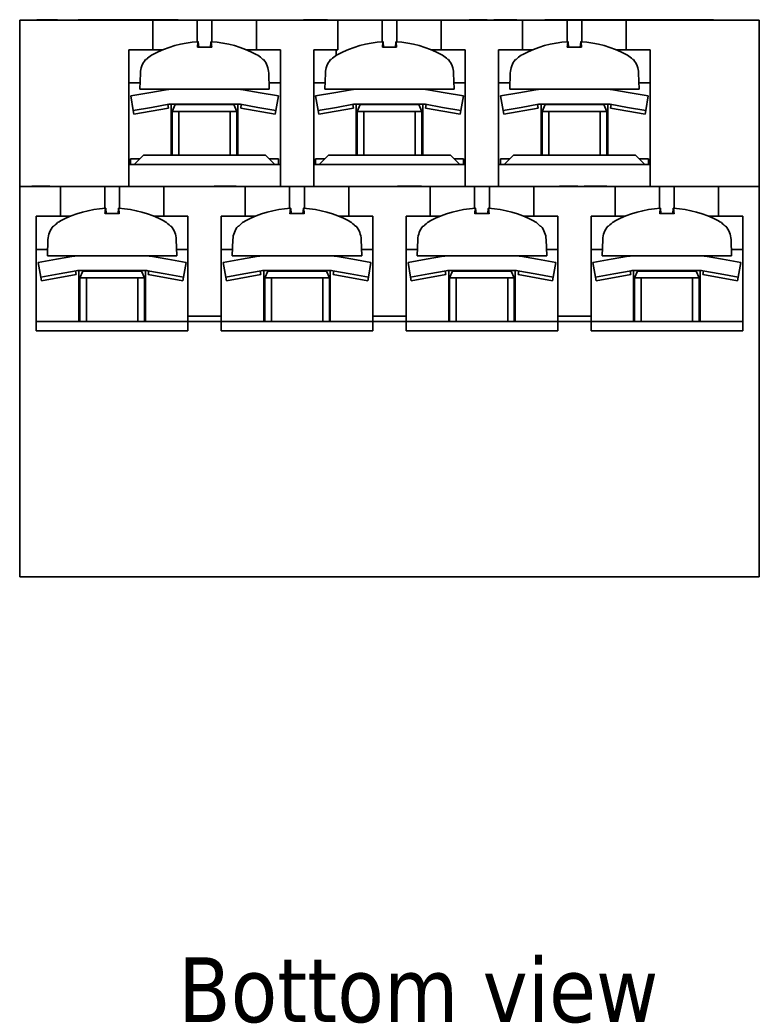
# Model space of a CAD drawing. Header units: millimetres. Extents: x 30 to 186, y 17 to 291.
# Tile 2 of 12: x 30 to 70, y 113 to 166. Entities that reach past the tile are written whole.
import ezdxf

# ---------------------------------------------------------------- set-up
doc = ezdxf.new("R2010")
doc.units = ezdxf.units.MM
for name, color, linetype, lineweight in [('Symbol (ISO)', 7, 'Continuous', 25), ('Visible (ISO)', 7, 'Continuous', 35), ('Visible Narrow (ISO)', 7, 'Continuous', 35)]:
    doc.layers.add(name, color=color, linetype=linetype, lineweight=lineweight)
doc.styles.add('Label Text (ISO)', font='TAHOMA.TTF')

msp = doc.modelspace()

# ---------------------------------------------------------------- linework, layer by layer
at = {"layer": 'Visible (ISO)'}
for p, q in [((30.339, 164.928), (30.339, 165.928)), ((37.539, 165.928), (30.339, 165.928)), ((31.272, 165.928), (31.272, 165.948)), ((31.272, 165.948), (31.744, 165.948)), ((31.744, 165.928), (31.744, 165.948)), ((31.744, 165.948), (31.915, 165.948)), ((31.915, 165.928), (31.915, 165.948)), ((31.915, 165.948), (32.387, 165.948)), ((32.387, 165.928), (32.387, 165.948)), ((33.499, 165.928), (33.499, 165.948)), ((35.718, 165.928), (35.718, 165.948)), ((36.934, 165.928), (36.934, 165.948)), ((36.934, 165.948), (37.164, 165.948)), ((37.164, 165.948), (37.558, 165.948)), ((37.164, 165.928), (37.164, 165.948)), ((37.539, 165.928), (39.94, 165.928)), ((37.539, 165.928), (37.539, 164.928)), ((38.911, 165.928), (38.911, 165.948)), ((39.94, 165.928), (40.739, 165.928)), ((39.94, 164.754), (39.94, 165.928)), ((40.739, 165.928), (43.139, 165.928)), ((40.739, 165.928), (40.739, 164.754)), ((47.539, 165.928), (43.139, 165.928)), ((43.139, 164.928), (43.139, 165.928)), ((45.688, 165.928), (45.688, 165.948)), ((45.722, 165.928), (45.722, 165.948)), ((45.722, 165.948), (45.84, 165.948)), ((45.84, 165.928), (45.84, 165.948)), ((45.84, 165.948), (46.125, 165.948)), ((46.125, 165.928), (46.125, 165.948)), ((46.125, 165.948), (46.991, 165.948)), ((46.991, 165.928), (46.991, 165.948)), ((47.539, 165.928), (49.94, 165.928)), ((47.539, 165.928), (47.539, 164.928)), ((49.94, 165.928), (50.739, 165.928)), ((49.94, 164.754), (49.94, 165.928)), ((50.739, 165.928), (53.139, 165.928)), ((50.739, 165.928), (50.739, 164.754)), ((57.539, 165.928), (53.139, 165.928)), ((53.139, 164.928), (53.139, 165.928)), ((54.641, 165.928), (54.641, 165.948)), ((54.641, 165.948), (55.616, 165.948)), ((55.616, 165.928), (55.616, 165.948)), ((55.984, 165.948), (56.141, 165.948)), ((55.984, 165.928), (55.984, 165.948)), ((56.141, 165.928), (56.141, 165.948)), ((56.141, 165.948), (57.117, 165.948)), ((57.117, 165.928), (57.117, 165.948)), ((57.117, 165.948), (57.218, 165.948)), ((57.218, 165.928), (57.218, 165.948)), ((57.539, 165.928), (59.94, 165.928)), ((57.539, 165.928), (57.539, 164.928)), ((58.734, 165.928), (58.734, 165.948)), ((58.734, 165.948), (59.024, 165.948)), ((59.024, 165.928), (59.024, 165.948)), ((59.024, 165.948), (59.392, 165.948)), ((59.392, 165.928), (59.392, 165.948)), ((59.392, 165.948), (59.426, 165.948)), ((60.632, 165.948), (59.426, 165.948)), ((59.426, 165.928), (59.426, 165.948)), ((59.94, 165.928), (60.739, 165.928)), ((59.94, 164.754), (59.94, 165.928)), ((61.134, 165.948), (60.632, 165.948)), ((60.632, 165.928), (60.632, 165.948)), ((60.739, 165.928), (63.139, 165.928)), ((60.739, 165.928), (60.739, 164.754)), ((61.134, 165.928), (61.134, 165.948)), ((62.339, 165.948), (61.134, 165.948)), ((62.339, 165.928), (62.339, 165.948)), ((62.575, 165.948), (62.339, 165.948)), ((62.575, 165.928), (62.575, 165.948)), ((64.733, 165.948), (62.575, 165.948)), ((70.339, 165.928), (63.139, 165.928)), ((63.139, 164.928), (63.139, 165.928)), ((64.733, 165.928), (64.733, 165.948)), ((64.733, 165.948), (64.755, 165.948)), ((64.755, 165.928), (64.755, 165.948)), ((64.755, 165.948), (65.013, 165.948)), ((65.013, 165.948), (65.173, 165.948)), ((65.013, 165.928), (65.013, 165.948)), ((65.173, 165.928), (65.173, 165.948)), ((67.3, 165.928), (67.3, 165.948)), ((67.3, 165.948), (67.485, 165.948)), ((67.485, 165.948), (67.857, 165.948)), ((67.485, 165.928), (67.485, 165.948)), ((67.857, 165.928), (67.857, 165.948)), ((70.339, 165.928), (70.339, 164.928)), ((30.339, 157.928), (30.339, 164.928)), ((37.539, 164.328), (37.539, 164.928)), ((40.724, 164.472), (39.954, 164.472)), ((39.996, 164.751), (40.02, 164.472)), ((40.682, 164.751), (40.658, 164.472)), ((43.139, 164.928), (43.139, 164.328)), ((47.539, 164.328), (47.539, 164.928)), ((50.724, 164.472), (49.954, 164.472)), ((49.996, 164.751), (50.02, 164.472)), ((50.682, 164.751), (50.658, 164.472)), ((53.139, 164.928), (53.139, 164.328)), ((57.539, 164.328), (57.539, 164.928)), ((60.724, 164.472), (59.954, 164.472)), ((59.996, 164.751), (60.02, 164.472)), ((60.682, 164.751), (60.658, 164.472)), ((63.139, 164.928), (63.139, 164.328)), ((70.339, 164.928), (70.339, 157.928)), ((36.239, 164.328), (36.239, 157.928)), ((37.539, 164.328), (36.239, 164.328)), ((37.539, 164.328), (38.09, 164.328)), ((42.588, 164.328), (43.139, 164.328)), ((44.439, 164.328), (43.139, 164.328)), ((44.439, 157.928), (44.439, 164.328)), ((46.239, 164.328), (46.239, 157.928)), ((47.539, 164.328), (46.239, 164.328)), ((47.458, 164.328), (47.458, 164.024)), ((52.588, 164.328), (53.139, 164.328)), ((54.439, 164.328), (53.139, 164.328)), ((54.439, 157.928), (54.439, 164.328)), ((56.239, 164.328), (56.239, 157.928)), ((57.539, 164.328), (56.239, 164.328)), ((57.539, 164.328), (58.09, 164.328)), ((62.588, 164.328), (63.139, 164.328)), ((64.439, 164.328), (63.139, 164.328)), ((64.439, 157.928), (64.439, 164.328)), ((37.149, 163.788), (37.189, 163.788)), ((43.49, 163.788), (43.529, 163.788)), ((47.149, 163.788), (47.189, 163.788)), ((53.49, 163.788), (53.529, 163.788)), ((57.149, 163.788), (57.189, 163.788)), ((63.49, 163.788), (63.529, 163.788)), ((36.87, 163.059), (36.839, 162.188)), ((43.809, 163.059), (43.839, 162.188)), ((46.87, 163.059), (46.839, 162.188)), ((53.809, 163.059), (53.839, 162.188)), ((56.87, 163.059), (56.839, 162.188)), ((63.809, 163.059), (63.839, 162.188)), ((36.239, 162.528), (36.851, 162.528)), ((43.827, 162.528), (44.439, 162.528)), ((46.851, 162.528), (46.239, 162.528)), ((53.827, 162.528), (54.439, 162.528)), ((56.239, 162.528), (56.851, 162.528)), ((63.827, 162.528), (64.439, 162.528)), ((36.342, 161.826), (37.327, 161.999)), ((36.342, 161.826), (36.481, 161.038)), ((36.839, 162.188), (38.539, 162.188)), ((38.261, 162.164), (37.327, 161.999)), ((42.139, 162.188), (38.539, 162.188)), ((42.139, 162.188), (43.839, 162.188)), ((43.352, 161.999), (42.417, 162.164)), ((43.352, 161.999), (44.336, 161.826)), ((44.197, 161.038), (44.336, 161.826)), ((46.342, 161.826), (47.327, 161.999)), ((46.342, 161.826), (46.481, 161.038)), ((46.839, 162.188), (48.539, 162.188)), ((48.261, 162.164), (47.327, 161.999)), ((52.139, 162.188), (48.539, 162.188)), ((52.139, 162.188), (53.839, 162.188)), ((53.352, 161.999), (52.417, 162.164)), ((53.352, 161.999), (54.336, 161.826)), ((54.197, 161.038), (54.336, 161.826)), ((56.342, 161.826), (57.327, 161.999)), ((56.342, 161.826), (56.481, 161.038)), ((56.839, 162.188), (58.539, 162.188)), ((58.261, 162.164), (57.327, 161.999)), ((62.139, 162.188), (58.539, 162.188)), ((62.139, 162.188), (63.839, 162.188)), ((63.352, 161.999), (62.417, 162.164)), ((63.352, 161.999), (64.336, 161.826)), ((64.197, 161.038), (64.336, 161.826)), ((38.4, 161.376), (37.466, 161.211)), ((38.387, 161.171), (38.352, 161.368)), ((38.539, 160.588), (38.539, 161.388)), ((42.139, 161.388), (38.539, 161.388)), ((38.752, 161.356), (38.589, 160.988)), ((38.752, 161.388), (38.752, 161.356)), ((38.752, 161.356), (41.927, 161.356)), ((41.927, 161.388), (41.927, 161.356)), ((41.927, 161.356), (42.089, 160.988)), ((42.139, 160.588), (42.139, 161.388)), ((43.213, 161.211), (42.278, 161.376)), ((42.292, 161.171), (42.326, 161.368)), ((48.4, 161.376), (47.466, 161.211)), ((48.387, 161.171), (48.352, 161.368)), ((48.539, 160.588), (48.539, 161.388)), ((52.139, 161.388), (48.539, 161.388)), ((48.752, 161.356), (48.589, 160.988)), ((48.752, 161.388), (48.752, 161.356)), ((48.752, 161.356), (51.927, 161.356)), ((51.927, 161.388), (51.927, 161.356)), ((51.927, 161.356), (52.089, 160.988)), ((52.139, 160.588), (52.139, 161.388)), ((53.213, 161.211), (52.278, 161.376)), ((52.292, 161.171), (52.326, 161.368)), ((58.4, 161.376), (57.466, 161.211)), ((58.387, 161.171), (58.352, 161.368)), ((58.539, 160.588), (58.539, 161.388)), ((62.139, 161.388), (58.539, 161.388)), ((58.752, 161.356), (58.589, 160.988)), ((58.752, 161.388), (58.752, 161.356)), ((58.752, 161.356), (61.927, 161.356)), ((61.927, 161.388), (61.927, 161.356)), ((61.927, 161.356), (62.089, 160.988)), ((62.139, 160.588), (62.139, 161.388)), ((63.213, 161.211), (62.278, 161.376)), ((62.292, 161.171), (62.326, 161.368)), ((37.466, 161.211), (36.481, 161.038)), ((36.516, 160.841), (36.481, 161.038)), ((36.516, 160.841), (38.387, 161.171)), ((38.589, 160.988), (42.089, 160.988)), ((38.589, 160.988), (38.589, 158.628)), ((38.589, 160.988), (42.089, 160.988)), ((42.089, 160.988), (42.089, 158.628)), ((44.163, 160.841), (42.292, 161.171)), ((44.197, 161.038), (43.213, 161.211)), ((44.163, 160.841), (44.197, 161.038)), ((47.466, 161.211), (46.481, 161.038)), ((46.516, 160.841), (46.481, 161.038)), ((46.516, 160.841), (48.387, 161.171)), ((48.589, 160.988), (52.089, 160.988)), ((48.589, 160.988), (48.589, 158.628)), ((48.589, 160.988), (52.089, 160.988)), ((52.089, 160.988), (52.089, 158.628)), ((54.163, 160.841), (52.292, 161.171)), ((54.197, 161.038), (53.213, 161.211)), ((54.163, 160.841), (54.197, 161.038)), ((57.466, 161.211), (56.481, 161.038)), ((56.516, 160.841), (56.481, 161.038)), ((56.516, 160.841), (58.387, 161.171)), ((58.589, 160.988), (62.089, 160.988)), ((58.589, 160.988), (58.589, 158.628)), ((58.589, 160.988), (62.089, 160.988)), ((62.089, 160.988), (62.089, 158.628)), ((64.163, 160.841), (62.292, 161.171)), ((64.197, 161.038), (63.213, 161.211)), ((64.163, 160.841), (64.197, 161.038)), ((38.539, 160.588), (38.539, 158.628)), ((42.139, 158.628), (42.139, 160.588)), ((48.539, 160.588), (48.539, 158.628)), ((52.139, 158.628), (52.139, 160.588)), ((58.539, 160.588), (58.539, 158.628)), ((62.139, 158.628), (62.139, 160.588)), ((36.539, 158.128), (37.039, 158.628)), ((37.039, 158.628), (43.639, 158.628)), ((43.639, 158.628), (44.139, 158.128)), ((46.539, 158.128), (47.039, 158.628)), ((47.039, 158.628), (53.639, 158.628)), ((53.639, 158.628), (54.139, 158.128)), ((56.539, 158.128), (57.039, 158.628)), ((57.039, 158.628), (63.639, 158.628)), ((63.639, 158.628), (64.139, 158.128)), ((36.539, 158.128), (36.239, 158.128)), ((36.839, 158.428), (36.339, 158.428)), ((36.339, 158.128), (36.339, 158.428)), ((44.139, 158.128), (36.539, 158.128)), ((44.339, 158.428), (43.839, 158.428)), ((44.439, 158.128), (44.139, 158.128)), ((44.339, 158.128), (44.339, 158.428)), ((46.539, 158.128), (46.239, 158.128)), ((46.839, 158.428), (46.339, 158.428)), ((46.339, 158.128), (46.339, 158.428)), ((54.139, 158.128), (46.539, 158.128)), ((54.339, 158.428), (53.839, 158.428)), ((54.439, 158.128), (54.139, 158.128)), ((54.339, 158.128), (54.339, 158.428)), ((56.539, 158.128), (56.239, 158.128)), ((56.839, 158.428), (56.339, 158.428)), ((56.339, 158.128), (56.339, 158.428)), ((64.139, 158.128), (56.539, 158.128)), ((64.339, 158.428), (63.839, 158.428)), ((64.439, 158.128), (64.139, 158.128)), ((64.339, 158.128), (64.339, 158.428)), ((30.339, 157.928), (30.339, 156.928)), ((36.239, 156.928), (36.239, 157.928)), ((44.439, 157.928), (44.439, 156.928)), ((46.239, 156.928), (46.239, 157.928)), ((54.439, 157.928), (54.439, 156.928)), ((56.239, 156.928), (56.239, 157.928)), ((64.439, 157.928), (64.439, 156.928)), ((70.339, 156.928), (70.339, 157.928)), ((30.339, 155.928), (30.339, 156.928)), ((32.539, 156.928), (30.339, 156.928)), ((30.992, 156.948), (31.968, 156.948)), ((30.992, 156.928), (30.992, 156.948)), ((31.968, 156.928), (31.968, 156.948)), ((34.94, 156.928), (32.539, 156.928)), ((32.539, 156.928), (32.539, 155.928)), ((34.94, 156.928), (35.739, 156.928)), ((34.94, 155.754), (34.94, 156.928)), ((38.139, 156.928), (35.739, 156.928)), ((35.739, 156.928), (35.739, 155.754)), ((42.539, 156.928), (38.139, 156.928)), ((38.139, 155.928), (38.139, 156.928)), ((40.856, 156.928), (40.856, 156.948)), ((42.047, 156.928), (42.047, 156.948)), ((44.94, 156.928), (42.539, 156.928)), ((42.539, 156.928), (42.539, 155.928)), ((44.94, 156.928), (45.739, 156.928)), ((44.94, 155.754), (44.94, 156.928)), ((48.139, 156.928), (45.739, 156.928)), ((45.739, 156.928), (45.739, 155.754)), ((52.539, 156.928), (48.139, 156.928)), ((48.139, 155.928), (48.139, 156.928)), ((50.78, 156.928), (50.78, 156.948)), ((50.953, 156.928), (50.953, 156.948)), ((52.076, 156.928), (52.076, 156.948)), ((54.94, 156.928), (52.539, 156.928)), ((52.539, 156.928), (52.539, 155.928)), ((54.94, 156.928), (55.739, 156.928)), ((54.94, 155.754), (54.94, 156.928)), ((58.139, 156.928), (55.739, 156.928)), ((55.739, 156.928), (55.739, 155.754)), ((62.539, 156.928), (58.139, 156.928)), ((58.139, 155.928), (58.139, 156.928)), ((59.541, 156.928), (59.541, 156.948)), ((59.541, 156.948), (60.516, 156.948)), ((60.516, 156.928), (60.516, 156.948)), ((60.868, 156.928), (60.868, 156.948)), ((62.084, 156.928), (62.084, 156.948)), ((64.94, 156.928), (62.539, 156.928)), ((62.539, 156.928), (62.539, 155.928)), ((64.94, 156.928), (65.739, 156.928)), ((64.94, 155.754), (64.94, 156.928)), ((68.139, 156.928), (65.739, 156.928)), ((65.739, 156.928), (65.739, 155.754)), ((70.339, 156.928), (68.139, 156.928)), ((68.139, 155.928), (68.139, 156.928)), ((70.339, 156.928), (70.339, 155.928)), ((30.339, 135.828), (30.339, 155.928)), ((32.539, 155.328), (32.539, 155.928)), ((35.724, 155.472), (34.954, 155.472)), ((34.996, 155.751), (35.02, 155.472)), ((35.682, 155.751), (35.658, 155.472)), ((38.139, 155.928), (38.139, 155.328)), ((42.539, 155.328), (42.539, 155.928)), ((45.724, 155.472), (44.954, 155.472)), ((44.996, 155.751), (45.02, 155.472)), ((45.682, 155.751), (45.658, 155.472)), ((48.139, 155.928), (48.139, 155.328)), ((52.539, 155.328), (52.539, 155.928)), ((55.724, 155.472), (54.954, 155.472)), ((54.996, 155.751), (55.02, 155.472)), ((55.682, 155.751), (55.658, 155.472)), ((58.139, 155.928), (58.139, 155.328)), ((62.539, 155.328), (62.539, 155.928)), ((65.724, 155.472), (64.954, 155.472)), ((64.996, 155.751), (65.02, 155.472)), ((65.682, 155.751), (65.658, 155.472)), ((68.139, 155.928), (68.139, 155.328)), ((70.339, 135.828), (70.339, 155.928)), ((31.239, 149.128), (31.239, 155.328)), ((31.239, 155.328), (32.539, 155.328)), ((32.539, 155.328), (33.09, 155.328)), ((37.588, 155.328), (38.139, 155.328)), ((38.139, 155.328), (39.439, 155.328)), ((39.439, 155.328), (39.439, 149.928)), ((41.239, 149.928), (41.239, 155.328)), ((41.239, 155.328), (42.539, 155.328)), ((42.539, 155.328), (43.09, 155.328)), ((47.588, 155.328), (48.139, 155.328)), ((48.139, 155.328), (49.439, 155.328)), ((49.439, 155.328), (49.439, 149.928)), ((51.239, 149.928), (51.239, 155.328)), ((51.239, 155.328), (52.539, 155.328)), ((52.539, 155.328), (53.09, 155.328)), ((57.588, 155.328), (58.139, 155.328)), ((58.139, 155.328), (59.439, 155.328)), ((59.439, 155.328), (59.439, 149.928)), ((61.239, 149.928), (61.239, 155.328)), ((61.239, 155.328), (62.539, 155.328)), ((62.539, 155.328), (63.09, 155.328)), ((67.588, 155.328), (68.139, 155.328)), ((68.139, 155.328), (69.439, 155.328)), ((69.439, 155.328), (69.439, 149.128)), ((32.149, 154.788), (32.189, 154.788)), ((38.49, 154.788), (38.529, 154.788)), ((42.149, 154.788), (42.189, 154.788)), ((48.49, 154.788), (48.529, 154.788)), ((52.149, 154.788), (52.189, 154.788)), ((58.49, 154.788), (58.529, 154.788)), ((62.149, 154.788), (62.189, 154.788)), ((68.49, 154.788), (68.529, 154.788)), ((31.87, 154.059), (31.839, 153.188)), ((38.809, 154.059), (38.839, 153.188)), ((41.87, 154.059), (41.839, 153.188)), ((48.809, 154.059), (48.839, 153.188)), ((51.87, 154.059), (51.839, 153.188)), ((58.809, 154.059), (58.839, 153.188)), ((61.87, 154.059), (61.839, 153.188)), ((68.809, 154.059), (68.839, 153.188)), ((31.239, 153.528), (31.851, 153.528)), ((38.827, 153.528), (39.439, 153.528)), ((41.239, 153.528), (41.851, 153.528)), ((48.827, 153.528), (49.439, 153.528)), ((51.239, 153.528), (51.851, 153.528)), ((58.827, 153.528), (59.439, 153.528)), ((61.239, 153.528), (61.851, 153.528)), ((68.827, 153.528), (69.439, 153.528)), ((31.342, 152.826), (32.327, 152.999)), ((31.342, 152.826), (31.481, 152.038)), ((31.839, 153.188), (33.539, 153.188)), ((33.261, 153.164), (32.327, 152.999)), ((37.139, 153.188), (33.539, 153.188)), ((37.139, 153.188), (38.839, 153.188)), ((38.352, 152.999), (37.417, 153.164)), ((38.352, 152.999), (39.336, 152.826)), ((39.197, 152.038), (39.336, 152.826)), ((41.342, 152.826), (42.327, 152.999)), ((41.342, 152.826), (41.481, 152.038)), ((41.839, 153.188), (43.539, 153.188)), ((43.261, 153.164), (42.327, 152.999)), ((47.139, 153.188), (43.539, 153.188)), ((47.139, 153.188), (48.839, 153.188)), ((48.352, 152.999), (47.417, 153.164)), ((48.352, 152.999), (49.336, 152.826)), ((49.197, 152.038), (49.336, 152.826)), ((51.342, 152.826), (52.327, 152.999)), ((51.342, 152.826), (51.481, 152.038)), ((51.839, 153.188), (53.539, 153.188)), ((53.261, 153.164), (52.327, 152.999)), ((57.139, 153.188), (53.539, 153.188)), ((57.139, 153.188), (58.839, 153.188)), ((58.352, 152.999), (57.417, 153.164)), ((58.352, 152.999), (59.336, 152.826)), ((59.197, 152.038), (59.336, 152.826)), ((61.342, 152.826), (62.327, 152.999)), ((61.342, 152.826), (61.481, 152.038)), ((61.839, 153.188), (63.539, 153.188)), ((63.261, 153.164), (62.327, 152.999)), ((67.139, 153.188), (63.539, 153.188)), ((67.139, 153.188), (68.839, 153.188)), ((68.352, 152.999), (67.417, 153.164)), ((68.352, 152.999), (69.336, 152.826)), ((69.197, 152.038), (69.336, 152.826)), ((32.466, 152.211), (31.481, 152.038)), ((33.4, 152.376), (32.466, 152.211)), ((33.387, 152.171), (33.352, 152.368)), ((33.539, 151.588), (33.539, 152.388)), ((37.139, 152.388), (33.539, 152.388)), ((33.752, 152.356), (33.589, 151.988)), ((33.752, 152.388), (33.752, 152.356)), ((33.752, 152.356), (36.927, 152.356)), ((36.927, 152.388), (36.927, 152.356)), ((36.927, 152.356), (37.089, 151.988)), ((37.139, 151.588), (37.139, 152.388)), ((38.213, 152.211), (37.278, 152.376)), ((37.292, 152.171), (37.326, 152.368)), ((39.197, 152.038), (38.213, 152.211)), ((42.466, 152.211), (41.481, 152.038)), ((43.4, 152.376), (42.466, 152.211)), ((43.387, 152.171), (43.352, 152.368)), ((43.539, 151.588), (43.539, 152.388)), ((47.139, 152.388), (43.539, 152.388)), ((43.752, 152.356), (43.589, 151.988)), ((43.752, 152.388), (43.752, 152.356)), ((43.752, 152.356), (46.927, 152.356)), ((46.927, 152.388), (46.927, 152.356)), ((46.927, 152.356), (47.089, 151.988)), ((47.139, 151.588), (47.139, 152.388)), ((48.213, 152.211), (47.278, 152.376)), ((47.292, 152.171), (47.326, 152.368)), ((49.197, 152.038), (48.213, 152.211)), ((52.466, 152.211), (51.481, 152.038)), ((53.4, 152.376), (52.466, 152.211)), ((53.387, 152.171), (53.352, 152.368)), ((53.539, 151.588), (53.539, 152.388)), ((57.139, 152.388), (53.539, 152.388)), ((53.752, 152.356), (53.589, 151.988)), ((53.752, 152.388), (53.752, 152.356)), ((53.752, 152.356), (56.927, 152.356)), ((56.927, 152.388), (56.927, 152.356)), ((56.927, 152.356), (57.089, 151.988)), ((57.139, 151.588), (57.139, 152.388)), ((58.213, 152.211), (57.278, 152.376)), ((57.292, 152.171), (57.326, 152.368)), ((59.197, 152.038), (58.213, 152.211)), ((62.466, 152.211), (61.481, 152.038)), ((63.4, 152.376), (62.466, 152.211)), ((63.387, 152.171), (63.352, 152.368)), ((63.539, 151.588), (63.539, 152.388)), ((67.139, 152.388), (63.539, 152.388)), ((63.752, 152.356), (63.589, 151.988)), ((63.752, 152.388), (63.752, 152.356)), ((63.752, 152.356), (66.927, 152.356)), ((66.927, 152.388), (66.927, 152.356)), ((66.927, 152.356), (67.089, 151.988)), ((67.139, 151.588), (67.139, 152.388)), ((68.213, 152.211), (67.278, 152.376)), ((67.292, 152.171), (67.326, 152.368)), ((69.197, 152.038), (68.213, 152.211)), ((31.516, 151.841), (31.481, 152.038)), ((31.516, 151.841), (33.387, 152.171)), ((33.589, 151.988), (37.089, 151.988)), ((33.589, 151.988), (33.589, 149.628)), ((33.589, 151.988), (37.089, 151.988)), ((37.089, 151.988), (37.089, 149.628)), ((39.163, 151.841), (37.292, 152.171)), ((39.163, 151.841), (39.197, 152.038)), ((41.516, 151.841), (41.481, 152.038)), ((41.516, 151.841), (43.387, 152.171)), ((43.589, 151.988), (47.089, 151.988)), ((43.589, 151.988), (43.589, 149.628)), ((43.589, 151.988), (47.089, 151.988)), ((47.089, 151.988), (47.089, 149.628)), ((49.163, 151.841), (47.292, 152.171)), ((49.163, 151.841), (49.197, 152.038)), ((51.516, 151.841), (51.481, 152.038)), ((51.516, 151.841), (53.387, 152.171)), ((53.589, 151.988), (57.089, 151.988)), ((53.589, 151.988), (53.589, 149.628)), ((53.589, 151.988), (57.089, 151.988)), ((57.089, 151.988), (57.089, 149.628)), ((59.163, 151.841), (57.292, 152.171)), ((59.163, 151.841), (59.197, 152.038)), ((61.516, 151.841), (61.481, 152.038)), ((61.516, 151.841), (63.387, 152.171)), ((63.589, 151.988), (67.089, 151.988)), ((63.589, 151.988), (63.589, 149.628)), ((63.589, 151.988), (67.089, 151.988)), ((67.089, 151.988), (67.089, 149.628)), ((69.163, 151.841), (67.292, 152.171)), ((69.163, 151.841), (69.197, 152.038)), ((33.539, 151.588), (33.539, 149.628)), ((37.139, 149.628), (37.139, 151.588)), ((43.539, 151.588), (43.539, 149.628)), ((47.139, 149.628), (47.139, 151.588)), ((53.539, 151.588), (53.539, 149.628)), ((57.139, 149.628), (57.139, 151.588)), ((63.539, 151.588), (63.539, 149.628)), ((67.139, 149.628), (67.139, 151.588)), ((31.239, 149.628), (39.439, 149.628)), ((39.439, 149.628), (39.439, 149.928)), ((39.439, 149.928), (41.239, 149.928)), ((39.439, 149.628), (41.239, 149.628)), ((39.439, 149.628), (39.439, 149.128)), ((41.239, 149.928), (41.239, 149.628)), ((41.239, 149.128), (41.239, 149.628)), ((41.239, 149.628), (49.439, 149.628)), ((49.439, 149.628), (49.439, 149.928)), ((49.439, 149.928), (51.239, 149.928)), ((49.439, 149.628), (51.239, 149.628)), ((49.439, 149.628), (49.439, 149.128)), ((51.239, 149.928), (51.239, 149.628)), ((51.239, 149.128), (51.239, 149.628)), ((51.239, 149.628), (59.439, 149.628)), ((59.439, 149.628), (59.439, 149.928)), ((59.439, 149.928), (61.239, 149.928)), ((59.439, 149.628), (61.239, 149.628)), ((59.439, 149.628), (59.439, 149.128)), ((61.239, 149.928), (61.239, 149.628)), ((61.239, 149.128), (61.239, 149.628)), ((61.239, 149.628), (69.439, 149.628)), ((39.439, 149.128), (31.239, 149.128)), ((49.439, 149.128), (41.239, 149.128)), ((59.439, 149.128), (51.239, 149.128)), ((69.439, 149.128), (61.239, 149.128)), ((30.339, 135.828), (70.339, 135.828))]:
    msp.add_line(p, q, dxfattribs=at)
for centre, radius, start, end in [((40.339, 158.788), 5.979, 93.4177, 117.8532), ((40.339, 158.788), 5.979, 62.1468, 86.5823), ((50.339, 158.788), 5.979, 93.4177, 117.8532), ((50.339, 158.788), 5.979, 62.1468, 86.5823), ((60.339, 158.788), 5.979, 93.4177, 117.8532), ((60.339, 158.788), 5.979, 62.1468, 86.5823), ((38.069, 163.018), 1.2, 140.0306, 178), ((42.609, 163.018), 1.2, 2, 39.9694), ((48.069, 163.018), 1.2, 140.0306, 178), ((52.609, 163.018), 1.2, 2, 39.9694), ((58.069, 163.018), 1.2, 140.0306, 178), ((62.609, 163.018), 1.2, 2, 39.9694), ((38.539, 160.588), 1.6, 90, 100), ((42.139, 160.588), 1.6, 80, 90), ((48.539, 160.588), 1.6, 90, 100), ((52.139, 160.588), 1.6, 80, 90), ((58.539, 160.588), 1.6, 90, 100), ((62.139, 160.588), 1.6, 80, 90), ((38.539, 160.588), 0.8, 90, 100), ((42.139, 160.588), 0.8, 80, 90), ((48.539, 160.588), 0.8, 90, 100), ((52.139, 160.588), 0.8, 80, 90), ((58.539, 160.588), 0.8, 90, 100), ((62.139, 160.588), 0.8, 80, 90), ((35.339, 149.788), 5.979, 93.4177, 117.8532), ((35.339, 149.788), 5.979, 62.1468, 86.5823), ((45.339, 149.788), 5.979, 93.4177, 117.8532), ((45.339, 149.788), 5.979, 62.1468, 86.5823), ((55.339, 149.788), 5.979, 93.4177, 117.8532), ((55.339, 149.788), 5.979, 62.1468, 86.5823), ((65.339, 149.788), 5.979, 93.4177, 117.8532), ((65.339, 149.788), 5.979, 62.1468, 86.5823), ((33.069, 154.018), 1.2, 140.0306, 178), ((37.609, 154.018), 1.2, 2, 39.9694), ((43.069, 154.018), 1.2, 140.0306, 178), ((47.609, 154.018), 1.2, 2, 39.9694), ((53.069, 154.018), 1.2, 140.0306, 178), ((57.609, 154.018), 1.2, 2, 39.9694), ((63.069, 154.018), 1.2, 140.0306, 178), ((67.609, 154.018), 1.2, 2, 39.9694), ((33.539, 151.588), 1.6, 90, 100), ((37.139, 151.588), 1.6, 80, 90), ((43.539, 151.588), 1.6, 90, 100), ((47.139, 151.588), 1.6, 80, 90), ((53.539, 151.588), 1.6, 90, 100), ((57.139, 151.588), 1.6, 80, 90), ((63.539, 151.588), 1.6, 90, 100), ((67.139, 151.588), 1.6, 80, 90), ((33.539, 151.588), 0.8, 90, 100), ((37.139, 151.588), 0.8, 80, 90), ((43.539, 151.588), 0.8, 90, 100), ((47.139, 151.588), 0.8, 80, 90), ((53.539, 151.588), 0.8, 90, 100), ((57.139, 151.588), 0.8, 80, 90), ((63.539, 151.588), 0.8, 90, 100), ((67.139, 151.588), 0.8, 80, 90)]:
    msp.add_arc(centre, radius, start, end, dxfattribs=at)
for centre, major_axis, start_param, end_param in [((40.546, 158.807), (-0.523, 5.974), 0.096553, 0.322758), ((40.132, 158.807), (0.523, 5.974), 5.960427, 6.186632), ((50.546, 158.807), (-0.523, 5.974), 0.096553, 0.322758), ((50.132, 158.807), (0.523, 5.974), 5.960427, 6.186632), ((60.546, 158.807), (-0.523, 5.974), 0.096553, 0.322758), ((60.132, 158.807), (0.523, 5.974), 5.960427, 6.186632), ((35.546, 149.807), (-0.523, 5.974), 0.096553, 0.322758), ((35.132, 149.807), (0.523, 5.974), 5.960427, 6.186632), ((45.546, 149.807), (-0.523, 5.974), 0.096553, 0.322758), ((45.132, 149.807), (0.523, 5.974), 5.960427, 6.186632), ((55.546, 149.807), (-0.523, 5.974), 0.096553, 0.322758), ((55.132, 149.807), (0.523, 5.974), 5.960427, 6.186632), ((65.546, 149.807), (-0.523, 5.974), 0.096553, 0.322758), ((65.132, 149.807), (0.523, 5.974), 5.960427, 6.186632)]:
    msp.add_ellipse(centre, major_axis=major_axis, ratio=0.051556, start_param=start_param, end_param=end_param, dxfattribs=at)
for points, knots in [([(33.499, 165.948), (33.499, 165.948), (33.57, 165.948), (33.664, 165.948), (33.738, 165.948), (33.834, 165.948)], [-0.07407033, -0.07407033, -0.07407033, -0.07407033, -0.04037037, -0.04037037, 0, 0, 0, 0]), ([(33.834, 165.948), (33.888, 165.948), (33.948, 165.948), (34.08, 165.948), (34.151, 165.948), (34.333, 165.948), (34.503, 165.948), (34.764, 165.948)], [-0.185304, -0.185304, -0.185304, -0.185304, -0.1326142, -0.1326142, -0.0782649, -0.0782649, 0, 0, 0, 0]), ([(34.764, 165.948), (35.067, 165.948), (35.242, 165.948), (35.479, 165.948), (35.596, 165.948), (35.697, 165.948)], [-0.07637679, -0.07637679, -0.07637679, -0.07637679, -0.04279104, -0.04279104, 0, 0, 0, 0]), ([(35.718, 165.948), (35.795, 165.948), (35.883, 165.948), (36.015, 165.948), (36.122, 165.948), (36.265, 165.948)], [-0.1166828, -0.1166828, -0.1166828, -0.1166828, -0.0428529, -0.0428529, 0, 0, 0, 0]), ([(36.265, 165.948), (36.321, 165.948), (36.377, 165.948), (36.483, 165.948), (36.531, 165.948), (36.646, 165.948), (36.706, 165.948), (36.757, 165.948)], [-0.05431345, -0.05431345, -0.05431345, -0.05431345, -0.03758207, -0.03758207, -0.02222544, -0.02222544, 0, 0, 0, 0]), ([(36.757, 165.948), (36.814, 165.948), (36.857, 165.948), (36.907, 165.948), (36.934, 165.948), (36.934, 165.948)], [-0.09365566, -0.09365566, -0.09365566, -0.09365566, -0.03580663, -0.03580663, 0, 0, 0, 0]), ([(37.558, 165.948), (37.912, 165.948), (38.104, 165.948), (38.359, 165.948), (38.491, 165.948), (38.605, 165.948)], [-0.08242256, -0.08242256, -0.08242256, -0.08242256, -0.04798675, -0.04798675, 0, 0, 0, 0]), ([(38.605, 165.948), (38.653, 165.948), (38.696, 165.948), (38.772, 165.948), (38.804, 165.948), (38.871, 165.948), (38.911, 165.948), (38.911, 165.948)], [-0.1238658, -0.1238658, -0.1238658, -0.1238658, -0.0901991, -0.0901991, -0.0551657, -0.0551657, 0, 0, 0, 0]), ([(45.688, 165.948), (45.688, 165.948), (45.692, 165.948), (45.706, 165.948), (45.714, 165.948), (45.722, 165.948)], [-0.04059399, -0.04059399, -0.04059399, -0.04059399, -0.03187041, -0.03187041, -0.02583479, -0.02583479, -0.02583479, -0.02583479]), ([(39.983, 164.757), (39.99, 164.756), (39.994, 164.754), (39.996, 164.751), (39.996, 164.75), (39.996, 164.75)], [0.028720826, 0.028720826, 0.028720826, 0.028720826, 0.035056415, 0.035056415, 0.037440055, 0.037440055, 0.037440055, 0.037440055]), ([(49.983, 164.757), (49.99, 164.756), (49.994, 164.754), (49.996, 164.751), (49.996, 164.75), (49.996, 164.75)], [0.028720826, 0.028720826, 0.028720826, 0.028720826, 0.035056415, 0.035056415, 0.037440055, 0.037440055, 0.037440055, 0.037440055]), ([(59.983, 164.757), (59.99, 164.756), (59.994, 164.754), (59.996, 164.751), (59.996, 164.75), (59.996, 164.75)], [0.028720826, 0.028720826, 0.028720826, 0.028720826, 0.035056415, 0.035056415, 0.037440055, 0.037440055, 0.037440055, 0.037440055]), ([(37.546, 164.075), (37.44, 164.019), (37.337, 163.942), (37.235, 163.84), (37.211, 163.815), (37.189, 163.788)], [0.60052001, 0.60052001, 0.60052001, 0.60052001, 0.63406498, 0.63406498, 0.64394296, 0.64394296, 0.64394296, 0.64394296]), ([(43.49, 163.788), (43.467, 163.815), (43.444, 163.84), (43.341, 163.942), (43.238, 164.019), (43.133, 164.075)], [0.07881728, 0.07881728, 0.07881728, 0.07881728, 0.08869526, 0.08869526, 0.12224023, 0.12224023, 0.12224023, 0.12224023]), ([(47.546, 164.075), (47.44, 164.019), (47.337, 163.942), (47.235, 163.84), (47.211, 163.815), (47.189, 163.788)], [0.60052001, 0.60052001, 0.60052001, 0.60052001, 0.63406498, 0.63406498, 0.64394296, 0.64394296, 0.64394296, 0.64394296]), ([(53.49, 163.788), (53.467, 163.815), (53.444, 163.84), (53.341, 163.942), (53.238, 164.019), (53.133, 164.075)], [0.07881728, 0.07881728, 0.07881728, 0.07881728, 0.08869526, 0.08869526, 0.12224023, 0.12224023, 0.12224023, 0.12224023]), ([(57.546, 164.075), (57.44, 164.019), (57.337, 163.942), (57.235, 163.84), (57.211, 163.815), (57.189, 163.788)], [0.60052001, 0.60052001, 0.60052001, 0.60052001, 0.63406498, 0.63406498, 0.64394296, 0.64394296, 0.64394296, 0.64394296]), ([(63.49, 163.788), (63.467, 163.815), (63.444, 163.84), (63.341, 163.942), (63.238, 164.019), (63.133, 164.075)], [0.07881728, 0.07881728, 0.07881728, 0.07881728, 0.08869526, 0.08869526, 0.12224023, 0.12224023, 0.12224023, 0.12224023]), ([(40.856, 156.948), (40.931, 156.948), (41.015, 156.948), (41.149, 156.948), (41.249, 156.948), (41.379, 156.948)], [-0.101013, -0.101013, -0.101013, -0.101013, -0.0391449, -0.0391449, 0, 0, 0, 0]), ([(41.379, 156.948), (41.436, 156.948), (41.492, 156.948), (41.583, 156.948), (41.635, 156.948), (41.761, 156.948), (41.82, 156.948), (41.87, 156.948)], [-0.07236542, -0.07236542, -0.07236542, -0.07236542, -0.04201023, -0.04201023, -0.02201534, -0.02201534, 0, 0, 0, 0]), ([(41.87, 156.948), (41.928, 156.948), (41.971, 156.948), (42.021, 156.948), (42.047, 156.948), (42.047, 156.948)], [-0.09373237, -0.09373237, -0.09373237, -0.09373237, -0.03761744, -0.03761744, 0, 0, 0, 0]), ([(50.78, 156.948), (50.78, 156.948), (50.785, 156.948), (50.809, 156.948), (50.827, 156.948), (50.886, 156.948), (50.917, 156.948), (50.953, 156.948)], [-0.07291819, -0.07291819, -0.07291819, -0.07291819, -0.04177784, -0.04177784, -0.02116816, -0.02116816, -0.00582808, -0.00582808, -0.00582808, -0.00582808]), ([(50.953, 156.948), (50.989, 156.948), (51.027, 156.948), (51.077, 156.948), (51.124, 156.948), (51.18, 156.948)], [-0.07345308, -0.07345308, -0.07345308, -0.07345308, -0.01681436, -0.01681436, 0, 0, 0, 0]), ([(51.18, 156.948), (51.263, 156.948), (51.347, 156.948), (51.499, 156.948), (51.563, 156.948), (51.717, 156.948), (51.793, 156.948), (51.856, 156.948)], [-0.07866791, -0.07866791, -0.07866791, -0.07866791, -0.05386314, -0.05386314, -0.03181472, -0.03181472, 0, 0, 0, 0]), ([(51.856, 156.948), (51.936, 156.948), (51.987, 156.948), (52.045, 156.948), (52.076, 156.948), (52.076, 156.948)], [-0.1489526, -0.1489526, -0.1489526, -0.1489526, -0.0643553, -0.0643553, 0, 0, 0, 0]), ([(60.868, 156.948), (60.945, 156.948), (61.033, 156.948), (61.164, 156.948), (61.271, 156.948), (61.414, 156.948)], [-0.1166828, -0.1166828, -0.1166828, -0.1166828, -0.0428529, -0.0428529, 0, 0, 0, 0]), ([(61.414, 156.948), (61.47, 156.948), (61.527, 156.948), (61.632, 156.948), (61.681, 156.948), (61.795, 156.948), (61.855, 156.948), (61.907, 156.948)], [-0.05431345, -0.05431345, -0.05431345, -0.05431345, -0.03758207, -0.03758207, -0.02222544, -0.02222544, 0, 0, 0, 0]), ([(61.907, 156.948), (61.963, 156.948), (62.007, 156.948), (62.056, 156.948), (62.084, 156.948), (62.084, 156.948)], [-0.09365566, -0.09365566, -0.09365566, -0.09365566, -0.03580663, -0.03580663, 0, 0, 0, 0]), ([(34.983, 155.757), (34.99, 155.756), (34.994, 155.754), (34.996, 155.751), (34.996, 155.75), (34.996, 155.75)], [0.028720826, 0.028720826, 0.028720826, 0.028720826, 0.035056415, 0.035056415, 0.037440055, 0.037440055, 0.037440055, 0.037440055]), ([(44.983, 155.757), (44.99, 155.756), (44.994, 155.754), (44.996, 155.751), (44.996, 155.75), (44.996, 155.75)], [0.028720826, 0.028720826, 0.028720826, 0.028720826, 0.035056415, 0.035056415, 0.037440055, 0.037440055, 0.037440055, 0.037440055]), ([(54.983, 155.757), (54.99, 155.756), (54.994, 155.754), (54.996, 155.751), (54.996, 155.75), (54.996, 155.75)], [0.028720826, 0.028720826, 0.028720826, 0.028720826, 0.035056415, 0.035056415, 0.037440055, 0.037440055, 0.037440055, 0.037440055]), ([(64.983, 155.757), (64.99, 155.756), (64.994, 155.754), (64.996, 155.751), (64.996, 155.75), (64.996, 155.75)], [0.028720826, 0.028720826, 0.028720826, 0.028720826, 0.035056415, 0.035056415, 0.037440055, 0.037440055, 0.037440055, 0.037440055]), ([(32.546, 155.075), (32.44, 155.019), (32.337, 154.942), (32.235, 154.84), (32.211, 154.815), (32.189, 154.788)], [0.60052001, 0.60052001, 0.60052001, 0.60052001, 0.63406498, 0.63406498, 0.64394296, 0.64394296, 0.64394296, 0.64394296]), ([(38.49, 154.788), (38.467, 154.815), (38.444, 154.84), (38.341, 154.942), (38.238, 155.019), (38.133, 155.075)], [0.07881728, 0.07881728, 0.07881728, 0.07881728, 0.08869526, 0.08869526, 0.12224023, 0.12224023, 0.12224023, 0.12224023]), ([(42.546, 155.075), (42.44, 155.019), (42.337, 154.942), (42.235, 154.84), (42.211, 154.815), (42.189, 154.788)], [0.60052001, 0.60052001, 0.60052001, 0.60052001, 0.63406498, 0.63406498, 0.64394296, 0.64394296, 0.64394296, 0.64394296]), ([(48.49, 154.788), (48.467, 154.815), (48.444, 154.84), (48.341, 154.942), (48.238, 155.019), (48.133, 155.075)], [0.07881728, 0.07881728, 0.07881728, 0.07881728, 0.08869526, 0.08869526, 0.12224023, 0.12224023, 0.12224023, 0.12224023]), ([(52.546, 155.075), (52.44, 155.019), (52.337, 154.942), (52.235, 154.84), (52.211, 154.815), (52.189, 154.788)], [0.60052001, 0.60052001, 0.60052001, 0.60052001, 0.63406498, 0.63406498, 0.64394296, 0.64394296, 0.64394296, 0.64394296]), ([(58.49, 154.788), (58.467, 154.815), (58.444, 154.84), (58.341, 154.942), (58.238, 155.019), (58.133, 155.075)], [0.07881728, 0.07881728, 0.07881728, 0.07881728, 0.08869526, 0.08869526, 0.12224023, 0.12224023, 0.12224023, 0.12224023]), ([(62.546, 155.075), (62.44, 155.019), (62.337, 154.942), (62.235, 154.84), (62.211, 154.815), (62.189, 154.788)], [0.60052001, 0.60052001, 0.60052001, 0.60052001, 0.63406498, 0.63406498, 0.64394296, 0.64394296, 0.64394296, 0.64394296]), ([(68.49, 154.788), (68.467, 154.815), (68.444, 154.84), (68.341, 154.942), (68.238, 155.019), (68.133, 155.075)], [0.07881728, 0.07881728, 0.07881728, 0.07881728, 0.08869526, 0.08869526, 0.12224023, 0.12224023, 0.12224023, 0.12224023])]:
    msp.add_open_spline(points, degree=3, knots=knots, dxfattribs=at)
for points, degree in [([(35.697, 165.948), (35.705, 165.948), (35.712, 165.948), (35.718, 165.948)], 3), ([(66.128, 165.948), (65.865, 165.948), (65.348, 165.948), (65.173, 165.948)], 2), ([(66.991, 165.948), (66.838, 165.948), (66.404, 165.948), (66.128, 165.948)], 2), ([(67.3, 165.948), (67.3, 165.948), (67.138, 165.948), (66.991, 165.948)], 2), ([(39.952, 164.463), (39.953, 164.469), (39.954, 164.472), (39.954, 164.472)], 3), ([(40.682, 164.75), (40.681, 164.752), (40.685, 164.755), (40.696, 164.757)], 3), ([(40.724, 164.472), (40.725, 164.472), (40.726, 164.469), (40.726, 164.463)], 3), ([(49.952, 164.463), (49.953, 164.469), (49.954, 164.472), (49.954, 164.472)], 3), ([(50.682, 164.75), (50.681, 164.752), (50.685, 164.755), (50.696, 164.757)], 3), ([(50.724, 164.472), (50.725, 164.472), (50.726, 164.469), (50.726, 164.463)], 3), ([(59.952, 164.463), (59.953, 164.469), (59.954, 164.472), (59.954, 164.472)], 3), ([(60.682, 164.75), (60.681, 164.752), (60.685, 164.755), (60.696, 164.757)], 3), ([(60.724, 164.472), (60.725, 164.472), (60.726, 164.469), (60.726, 164.463)], 3), ([(34.952, 155.463), (34.953, 155.469), (34.954, 155.472), (34.954, 155.472)], 3), ([(35.682, 155.75), (35.681, 155.752), (35.685, 155.755), (35.696, 155.757)], 3), ([(35.724, 155.472), (35.725, 155.472), (35.726, 155.469), (35.726, 155.463)], 3), ([(44.952, 155.463), (44.953, 155.469), (44.954, 155.472), (44.954, 155.472)], 3), ([(45.682, 155.75), (45.681, 155.752), (45.685, 155.755), (45.696, 155.757)], 3), ([(45.724, 155.472), (45.725, 155.472), (45.726, 155.469), (45.726, 155.463)], 3), ([(54.952, 155.463), (54.953, 155.469), (54.954, 155.472), (54.954, 155.472)], 3), ([(55.682, 155.75), (55.681, 155.752), (55.685, 155.755), (55.696, 155.757)], 3), ([(55.724, 155.472), (55.725, 155.472), (55.726, 155.469), (55.726, 155.463)], 3), ([(64.952, 155.463), (64.953, 155.469), (64.954, 155.472), (64.954, 155.472)], 3), ([(65.682, 155.75), (65.681, 155.752), (65.685, 155.755), (65.696, 155.757)], 3), ([(65.724, 155.472), (65.725, 155.472), (65.726, 155.469), (65.726, 155.463)], 3)]:
    msp.add_open_spline(points, degree=degree, dxfattribs=at)
at = {"layer": 'Visible Narrow (ISO)'}
for p, q in [((38.949, 160.988), (38.949, 158.628)), ((41.73, 158.628), (41.73, 160.988)), ((48.949, 160.988), (48.949, 158.628)), ((51.73, 158.628), (51.73, 160.988)), ((58.949, 160.988), (58.949, 158.628)), ((61.73, 158.628), (61.73, 160.988)), ((33.949, 151.988), (33.949, 149.628)), ((36.73, 149.628), (36.73, 151.988)), ((43.949, 151.988), (43.949, 149.628)), ((46.73, 149.628), (46.73, 151.988)), ((53.949, 151.988), (53.949, 149.628)), ((56.73, 149.628), (56.73, 151.988)), ((63.949, 151.988), (63.949, 149.628)), ((66.73, 149.628), (66.73, 151.988))]:
    msp.add_line(p, q, dxfattribs=at)

# ---------------------------------------------------------------- texts
at = {"layer": 'Symbol (ISO)', "insert": (38.917, 111.697), "char_height": 3.5, "attachment_point": 7, "style": 'Label Text (ISO)'}
msp.add_mtext('Bottom view', dxfattribs=at)

doc.saveas('drawing.dxf')
